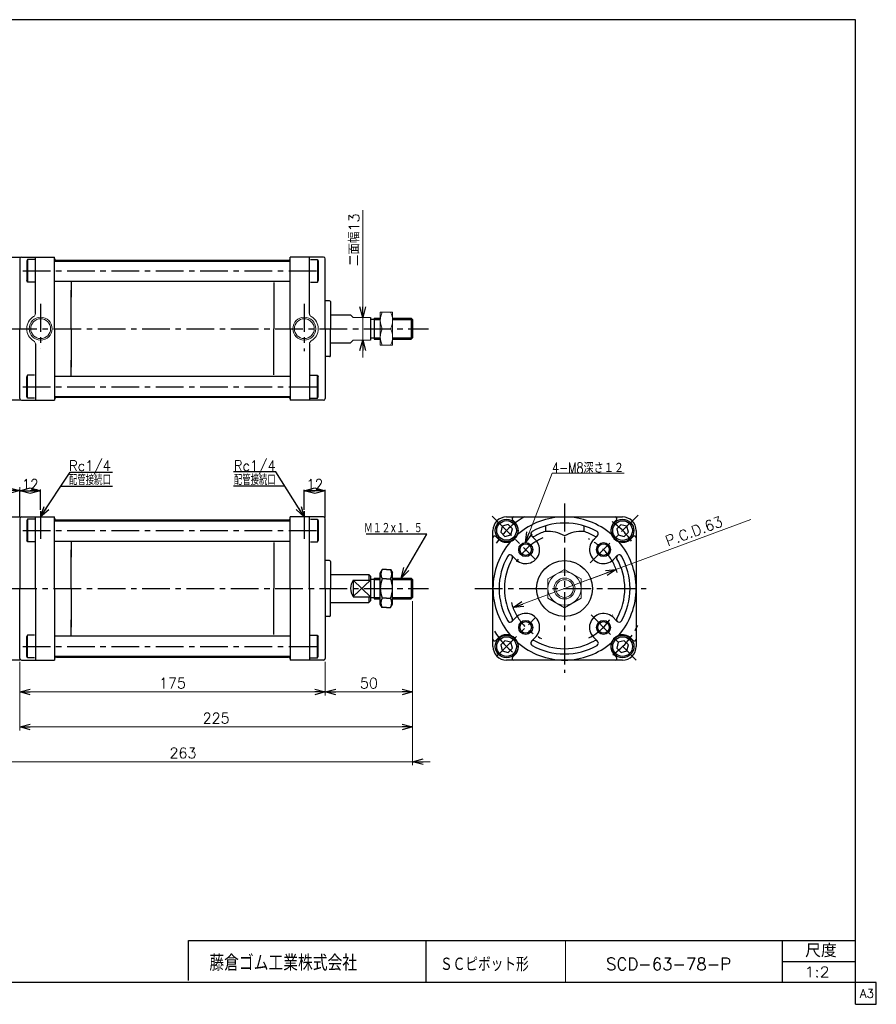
# Model space of a CAD drawing. Header units: millimetres. Extents: x -380 to 408, y -281 to 283.
# Tile 6 of 6: x -83 to 408, y -281 to 283. Entities that reach past the tile are written whole.
import ezdxf
from ezdxf.enums import TextEntityAlignment as Align

# ---------------------------------------------------------------- set-up
doc = ezdxf.new("R2010")
doc.units = ezdxf.units.MM
doc.header["$LTSCALE"] = 0.5
doc.linetypes.add('CENTER', pattern=[50.8, 31.75, -6.35, 6.35, -6.35])
doc.layers.add('ZUWAKU', color=7, linetype='Continuous')
doc.styles.add('FdaStyle0', font='txt.shx', dxfattribs={"bigfont": 'bigfont'})
doc.dimstyles.new('DaDimRotatedStyle', dxfattribs={"dimtxt": 6, "dimasz": 6.000004, "dimexe": 2, "dimexo": 2, "dimgap": 2, "dimtad": 3, "dimdsep": 46, "dimtxsty": 'FdaStyle0', "dimblk1": 'OPEN30', "dimblk2": 'OPEN30', "dimsah": 1, "dimcen": 0.09, "dimclrd": 4, "dimclre": 4, "dimclrt": 4, "dimadec": 0, "dimazin": 2, "dimtfac": 1, "dimtdec": 4, "dimtmove": 0, "dimatfit": 0, "dimfxl": 1, "dimarcsym": 0})

# ---------------------------------------------------------------- blocks, each defined once
blk = doc.blocks.new('_OPEN30')
at = {"color": 0, "linetype": 'ByBlock', "lineweight": -2}
for p, q in [((-1, 0.267949), (0, 0)), ((0, 0), (-1, -0.267949)), ((0, 0), (-1, 0))]:
    blk.add_line(p, q, dxfattribs=at)
blk = doc.blocks.new('DC_GROUP_Φ63_1')
at = {"color": 4, "linetype": 'Continuous', "lineweight": 13}
for p, q in [((229.46, -31.86), (219.96, -37.34)), ((238.96, -37.34), (229.46, -31.86)), ((219.96, -37.34), (219.96, -48.31)), ((238.96, -48.31), (238.96, -37.34)), ((219.96, -48.31), (229.46, -53.8)), ((229.46, -53.8), (238.96, -48.31))]:
    blk.add_line(p, q, dxfattribs=at)
for radius in [9.5, 6, 5.05]:
    blk.add_circle((229.46, -42.83), radius, dxfattribs=at)
blk = doc.blocks.new('DC_GROUP_Φ63_2')
at = {"color": 4, "linetype": 'Continuous', "lineweight": 13}
for p, q in [((130.9, 115.49), (123.9, 115.49)), ((123.9, 115.49), (123.9, 96.49)), ((130.9, 96.49), (130.9, 115.49)), ((125.02, 105.99), (129.77, 105.99)), ((123.9, 96.49), (130.9, 96.49))]:
    blk.add_line(p, q, dxfattribs=at)
for centre, start, end in [((134.37, 110.74), 153.0711, 206.9289), ((120.42, 110.74), 333.0711, 26.9289), ((134.37, 101.24), 153.0711, 206.9289), ((120.42, 101.24), 333.0711, 26.9289)]:
    blk.add_arc(centre, 10.49, start, end, dxfattribs=at)
blk = doc.blocks.new('*D3')
at = {"color": 4, "linetype": 'Continuous', "lineweight": 13}
for p, q in [((-82.6, -84.83), (-82.6, -104.08)), ((92.4, -84.83), (92.4, -104.08)), ((-82.6, -102.08), (92.4, -102.08))]:
    blk.add_line(p, q, dxfattribs=at)
at = {"color": 4, "xscale": 6.000005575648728, "yscale": 5.999978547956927, "rotation": 180}
blk.add_blockref('_OPEN30', (-82.6, -102.08), dxfattribs=at)
at = {"color": 4, "xscale": 6.000005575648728, "yscale": 5.999978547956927}
blk.add_blockref('_OPEN30', (92.4, -102.08), dxfattribs=at)
at = {"color": 4, "insert": (4.9, -100.08), "char_height": 6, "width": 30, "attachment_point": 8, "style": 'FdaStyle0'}
blk.add_mtext('\\T1.00;175', dxfattribs=at)
blk = doc.blocks.new('*D4')
at = {"color": 4, "linetype": 'Continuous', "lineweight": 13}
for p, q in [((142.4, -50.03), (142.4, -104.08)), ((92.4, -84.83), (92.4, -104.08)), ((92.4, -102.08), (142.4, -102.08))]:
    blk.add_line(p, q, dxfattribs=at)
at = {"color": 4, "xscale": 6.000005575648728, "yscale": 5.999978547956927}
for p, rotation in [((92.4, -102.08), 180), ((142.4, -102.08), 360)]:
    blk.add_blockref('_OPEN30', p, dxfattribs=dict(at, rotation=rotation))
at = {"color": 4, "insert": (117.4, -100.08), "char_height": 6, "width": 22.5, "attachment_point": 8, "style": 'FdaStyle0'}
blk.add_mtext('\\T1.00;50', dxfattribs=at)
blk = doc.blocks.new('*D5')
at = {"color": 4, "linetype": 'Continuous', "lineweight": 13}
for p, q in [((142.4, -50.03), (142.4, -124.08)), ((-82.6, -84.83), (-82.6, -124.08)), ((-82.6, -122.08), (142.4, -122.08))]:
    blk.add_line(p, q, dxfattribs=at)
at = {"color": 4, "xscale": 6.000005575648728, "yscale": 5.999978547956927}
for p, rotation in [((-82.6, -122.08), 180), ((142.4, -122.08), 360)]:
    blk.add_blockref('_OPEN30', p, dxfattribs=dict(at, rotation=rotation))
at = {"color": 4, "insert": (29.9, -120.08), "char_height": 6, "width": 30, "attachment_point": 8, "style": 'FdaStyle0'}
blk.add_mtext('\\T1.00;225', dxfattribs=at)
blk = doc.blocks.new('*D46')
at = {"color": 4, "linetype": 'Continuous', "lineweight": 13}
for p, q in [((-120.6, -19.83), (-120.6, 15.27)), ((-120.6, 13.27), (-82.6, 13.27)), ((-82.6, -0.23), (-82.6, 15.27))]:
    blk.add_line(p, q, dxfattribs=at)
at = {"color": 4, "xscale": 6.000005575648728, "yscale": 5.999978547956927}
for p, rotation in [((-120.6, 13.27), 180), ((-82.6, 13.27), 360)]:
    blk.add_blockref('_OPEN30', p, dxfattribs=dict(at, rotation=rotation))
at = {"color": 4, "insert": (-101.6, 15.27), "char_height": 6, "width": 22.5, "attachment_point": 8, "style": 'FdaStyle0'}
blk.add_mtext('\\T1.00;38', dxfattribs=at)
blk = doc.blocks.new('DA_IMAGEDIMGROUP_1')
at = {"color": 4, "linetype": 'Continuous', "lineweight": 13}
for p, q in [((142.4, -50.03), (142.4, -144.08)), ((-120.6, -65.83), (-120.6, -144.08)), ((-130.6, -142.08), (-120.6, -142.08)), ((-120.6, -142.08), (142.4, -142.08)), ((152.4, -142.08), (142.4, -142.08))]:
    blk.add_line(p, q, dxfattribs=at)
at = {"color": 4, "xscale": 6.000005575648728, "yscale": 5.999978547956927}
for p, rotation in [((-120.6, -142.08), 360), ((142.4, -142.08), 180)]:
    blk.add_blockref('_OPEN30', p, dxfattribs=dict(at, rotation=rotation))
at = {"color": 4, "insert": (10.9, -140.08), "char_height": 6, "width": 30, "attachment_point": 8, "style": 'FdaStyle0'}
blk.add_mtext('\\T1.00;263', dxfattribs=at)
blk = doc.blocks.new('DA_IMAGEDIMGROUP_2')
at = {"color": 4, "linetype": 'Continuous', "lineweight": 13}
blk.add_line((336.17, -3.23), (199.93, -53.79), dxfattribs=at)
at = {"color": 4, "xscale": 6.000005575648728, "yscale": 5.999978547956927, "rotation": 200.3585589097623}
blk.add_blockref('_OPEN30', (199.93, -53.79), dxfattribs=at)
at = {"color": 4, "insert": (288.6, -18.75), "char_height": 6, "width": 67.5, "attachment_point": 7, "rotation": 20.3586, "style": 'FdaStyle0'}
blk.add_mtext('\\T1.00;P.C.D.63', dxfattribs=at)
blk = doc.blocks.new('DA_IMAGEDIMGROUP_3')
at = {"color": 4, "linetype": 'Continuous', "lineweight": 13}
for p, q in [((113.87, 173.88), (113.87, 112.49)), ((113.87, 99.49), (113.87, 112.49)), ((113.87, 89.49), (113.87, 99.49))]:
    blk.add_line(p, q, dxfattribs=at)
at = {"color": 4, "xscale": 6.000005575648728, "yscale": 5.999978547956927}
for p, rotation in [((113.87, 112.49), 270), ((113.87, 99.49), 90)]:
    blk.add_blockref('_OPEN30', p, dxfattribs=dict(at, rotation=rotation))
at = {"color": 4, "insert": (111.87, 141.88), "char_height": 6, "width": 45, "attachment_point": 7, "rotation": 90, "style": 'FdaStyle0'}
blk.add_mtext('\\T1.00;二面幅13', dxfattribs=at)

msp = doc.modelspace()

# ---------------------------------------------------------------- linework, layer by layer
at = {"color": 4, "linetype": 'Continuous', "lineweight": 25}
for p, q in [((-91.604, 146.99), (-82.604, 146.99)), ((-81.604, 146.99), (-62.604, 146.99)), ((-73.604, 114.65), (-73.604, 146.99)), ((-62.604, 146.24), (-62.604, 146.99)), ((-62.604, 105.99), (-62.604, 146.794)), ((91.396, 146.99), (72.396, 146.99)), ((72.396, 146.24), (72.396, 146.99)), ((83.396, 114.65), (83.396, 146.99)), ((-82.604, 145.99), (-82.604, 105.99)), ((-78.104, 145.69), (-78.604, 144.824)), ((-78.604, 144.824), (-78.604, 133.556)), ((-74.218, 145.69), (-78.104, 145.69)), ((-78.104, 145.69), (-78.104, 132.69)), ((-62.604, 144.74), (72.396, 144.74)), ((-61.604, 145.24), (71.396, 145.24)), ((72.396, 105.99), (72.396, 146.014)), ((84.009, 145.69), (87.896, 145.69)), ((87.896, 145.69), (88.396, 144.824)), ((87.896, 145.69), (87.896, 132.69)), ((88.396, 144.824), (88.396, 133.556)), ((92.396, 105.99), (92.396, 145.99)), ((-78.104, 132.69), (-78.604, 133.556)), ((-74.218, 132.69), (-78.104, 132.69)), ((-62.604, 133.19), (72.396, 133.19)), ((-53.104, 132.922), (-53.104, 123.987)), ((62.896, 132.369), (62.896, 105.99)), ((84.009, 132.69), (87.896, 132.69)), ((87.896, 132.69), (88.396, 133.556)), ((-53.104, 105.99), (-53.104, 128.056)), ((94.896, 121.99), (92.396, 121.99)), ((95.396, 121.49), (95.396, 105.99)), ((95.396, 113.99), (106.896, 113.99)), ((118.396, 112.49), (118.396, 99.49)), ((120.396, 111.19), (118.396, 111.19)), ((120.396, 111.99), (123.896, 111.99)), ((120.396, 111.99), (120.396, 99.99)), ((120.396, 111.19), (123.896, 111.19)), ((130.896, 111.99), (141.596, 111.99)), ((130.896, 111.19), (142.396, 111.19)), ((141.596, 111.99), (142.396, 111.19)), ((141.596, 111.99), (141.596, 99.99)), ((142.396, 111.19), (142.396, 100.79)), ((-82.604, 65.99), (-82.604, 105.99)), ((-62.604, 105.99), (-62.604, 65.185)), ((-53.104, 105.99), (-53.104, 83.923)), ((62.896, 79.611), (62.896, 105.99)), ((72.396, 105.99), (72.396, 65.965)), ((92.396, 105.99), (92.396, 65.99)), ((95.396, 90.49), (95.396, 105.99)), ((-73.604, 97.329), (-73.604, 64.99)), ((83.396, 97.329), (83.396, 64.99)), ((95.396, 97.99), (106.896, 97.99)), ((118.396, 100.79), (120.396, 100.79)), ((120.396, 100.79), (123.896, 100.79)), ((120.396, 99.99), (123.896, 99.99)), ((130.896, 100.79), (142.396, 100.79)), ((130.896, 99.99), (141.596, 99.99)), ((142.396, 100.79), (141.596, 99.99)), ((-53.104, 79.057), (-53.104, 87.992)), ((94.896, 89.99), (92.396, 89.99)), ((-78.104, 79.29), (-78.604, 78.424)), ((-74.218, 79.29), (-78.104, 79.29)), ((-78.104, 66.29), (-78.104, 79.29)), ((84.009, 79.29), (87.896, 79.29)), ((87.896, 79.29), (88.396, 78.424)), ((87.896, 66.29), (87.896, 79.29)), ((-78.604, 67.156), (-78.604, 78.424)), ((-62.604, 78.79), (72.396, 78.79)), ((88.396, 67.156), (88.396, 78.424)), ((-82.604, 64.99), (-91.604, 64.99)), ((-81.604, 64.99), (-62.604, 64.99)), ((-78.104, 66.29), (-78.604, 67.156)), ((-74.218, 66.29), (-78.104, 66.29)), ((-62.604, 67.24), (72.396, 67.24)), ((-62.604, 65.74), (-62.604, 64.99)), ((-61.604, 66.74), (71.396, 66.74)), ((72.396, 65.74), (72.396, 64.99)), ((91.396, 64.99), (72.396, 64.99)), ((84.009, 66.29), (87.896, 66.29)), ((87.896, 66.29), (88.396, 67.156)), ((-70.604, -1.827), (-53.778, 23.888)), ((-53.778, 23.888), (-29.402, 23.888)), ((64.01, 23.975), (39.922, 23.975)), ((80.396, -1.827), (64.01, 23.975)), ((-82.604, -2.227), (-82.604, 13.796)), ((-82.604, 13.196), (-70.604, 13.196)), ((-70.604, 2.16), (-70.604, 13.796)), ((-59.053, 15.827), (-29.402, 15.827)), ((69.156, 15.872), (39.922, 15.872)), ((80.396, 2.16), (80.396, 13.787)), ((92.396, 13.187), (80.396, 13.187)), ((92.396, -2.227), (92.396, 13.787)), ((-91.604, -1.827), (-82.604, -1.827)), ((-82.604, -2.827), (-82.604, -42.827)), ((-81.604, -1.827), (-62.604, -1.827)), ((-78.104, -3.127), (-78.604, -3.993)), ((-78.604, -3.993), (-78.604, -15.261)), ((-74.218, -3.127), (-78.104, -3.127)), ((-78.104, -3.127), (-78.104, -16.127)), ((-73.604, -42.827), (-73.604, -1.827)), ((-62.604, -2.577), (-62.604, -1.827)), ((-62.604, -42.827), (-62.604, -2.022)), ((-62.604, -4.077), (72.396, -4.077)), ((-61.604, -3.577), (71.396, -3.577)), ((91.396, -1.827), (72.396, -1.827)), ((72.396, -2.577), (72.396, -1.827)), ((72.396, -42.827), (72.396, -2.803)), ((83.396, -42.827), (83.396, -1.827)), ((84.009, -3.127), (87.896, -3.127)), ((87.896, -3.127), (88.396, -3.993)), ((87.896, -3.127), (87.896, -16.127)), ((88.396, -3.993), (88.396, -15.261)), ((92.396, -42.827), (92.396, -2.827)), ((196.265, -1.827), (229.465, -1.827)), ((201.004, -4.82), (199.718, -3.534)), ((229.465, -1.827), (262.665, -1.827)), ((257.926, -4.82), (259.212, -3.534)), ((188.465, -42.827), (188.465, -9.627)), ((193.781, -7.143), (192.885, -10.49)), ((192.885, -10.49), (195.334, -12.939)), ((197.127, -6.247), (193.781, -7.143)), ((199.577, -8.696), (197.127, -6.247)), ((198.68, -12.042), (199.577, -8.696)), ((218.465, -6.977), (218.465, -10.128)), ((240.465, -6.977), (240.465, -10.128)), ((261.768, -6.281), (259.319, -8.73)), ((259.319, -8.73), (260.215, -12.076)), ((265.114, -7.177), (261.768, -6.281)), ((263.561, -12.973), (266.011, -10.524)), ((266.011, -10.524), (265.114, -7.177)), ((270.465, -9.627), (270.465, -42.827)), ((-78.104, -16.127), (-78.604, -15.261)), ((-74.218, -16.127), (-78.104, -16.127)), ((-62.604, -15.627), (72.396, -15.627)), ((-53.104, -15.894), (-53.104, -24.83)), ((62.896, -16.448), (62.896, -42.827)), ((84.009, -16.127), (87.896, -16.127)), ((87.896, -16.127), (88.396, -15.261)), ((150.573, -11.733), (115.888, -11.733)), ((135.795, -36.827), (150.573, -11.733)), ((191.458, -14.366), (190.172, -13.08)), ((195.334, -12.939), (198.68, -12.042)), ((212.848, -14.896), (210.568, -12.617)), ((245.351, -15.627), (248.361, -12.617)), ((260.215, -12.076), (263.561, -12.973)), ((267.472, -14.366), (268.758, -13.08)), ((-53.104, -42.827), (-53.104, -20.76)), ((94.896, -26.827), (92.396, -26.827)), ((95.396, -27.327), (95.396, -42.827)), ((202.264, -26.94), (199.254, -23.93)), ((257.395, -26.21), (259.675, -23.93)), ((125.033, -31.857), (123.896, -33.827)), ((123.896, -51.827), (123.896, -33.827)), ((127.396, -31.857), (125.033, -31.857)), ((127.396, -31.857), (129.758, -31.857)), ((129.758, -31.857), (130.896, -33.827)), ((130.896, -51.827), (130.896, -33.827)), ((95.396, -34.827), (117.396, -34.827)), ((108.396, -38.127), (108.396, -47.401)), ((108.396, -38.127), (118.396, -38.127)), ((108.396, -38.127), (118.396, -47.527)), ((118.396, -38.127), (108.396, -47.401)), ((117.396, -34.827), (118.396, -35.827)), ((117.396, -34.827), (117.396, -38.127)), ((118.396, -35.827), (118.396, -49.827)), ((120.396, -37.627), (118.396, -37.627)), ((120.396, -36.827), (123.896, -36.827)), ((120.396, -36.827), (120.396, -48.827)), ((120.396, -37.627), (123.896, -37.627)), ((127.396, -37.342), (125.033, -37.342)), ((127.396, -37.342), (129.758, -37.342)), ((130.896, -36.827), (141.596, -36.827)), ((130.896, -37.627), (142.396, -37.627)), ((141.596, -36.827), (142.396, -37.627)), ((141.596, -36.827), (141.596, -48.827)), ((142.396, -37.627), (142.396, -48.027)), ((-82.604, -82.827), (-82.604, -42.827)), ((-73.604, -42.827), (-73.604, -83.827)), ((-62.604, -42.827), (-62.604, -83.632)), ((-53.104, -42.827), (-53.104, -64.894)), ((62.896, -69.206), (62.896, -42.827)), ((72.396, -42.827), (72.396, -82.851)), ((83.396, -42.827), (83.396, -83.827)), ((92.396, -42.827), (92.396, -82.827)), ((95.396, -58.327), (95.396, -42.827)), ((188.465, -76.027), (188.465, -42.827)), ((270.465, -42.827), (270.465, -76.027)), ((108.396, -47.527), (118.396, -47.527)), ((117.396, -47.527), (117.396, -50.827)), ((118.396, -49.827), (117.396, -50.827)), ((118.396, -48.027), (120.396, -48.027)), ((120.396, -48.027), (123.896, -48.027)), ((120.396, -48.827), (123.896, -48.827)), ((127.396, -48.312), (125.033, -48.312)), ((127.396, -48.312), (129.758, -48.312)), ((130.896, -48.027), (142.396, -48.027)), ((130.896, -48.827), (141.596, -48.827)), ((142.396, -48.027), (141.596, -48.827)), ((95.396, -50.827), (117.396, -50.827)), ((125.033, -53.797), (123.896, -51.827)), ((127.396, -53.797), (125.033, -53.797)), ((127.396, -53.797), (129.758, -53.797)), ((129.758, -53.797), (130.896, -51.827)), ((-53.104, -69.759), (-53.104, -60.824)), ((94.896, -58.827), (92.396, -58.827)), ((201.534, -59.444), (199.254, -61.724)), ((256.665, -58.714), (259.675, -61.724)), ((-78.104, -69.527), (-78.604, -70.393)), ((-78.604, -81.661), (-78.604, -70.393)), ((-74.218, -69.527), (-78.104, -69.527)), ((-78.104, -82.527), (-78.104, -69.527)), ((-62.604, -70.027), (72.396, -70.027)), ((84.009, -69.527), (87.896, -69.527)), ((87.896, -69.527), (88.396, -70.393)), ((87.896, -82.527), (87.896, -69.527)), ((88.396, -81.661), (88.396, -70.393)), ((191.458, -71.288), (190.172, -72.574)), ((195.334, -72.715), (192.885, -75.164)), ((198.68, -73.612), (195.334, -72.715)), ((213.578, -70.027), (210.568, -73.037)), ((246.082, -70.758), (248.361, -73.037)), ((263.595, -72.715), (260.249, -73.612)), ((266.045, -75.164), (263.595, -72.715)), ((267.472, -71.288), (268.758, -72.574)), ((192.885, -75.164), (193.781, -78.51)), ((193.781, -78.51), (197.127, -79.407)), ((197.127, -79.407), (199.577, -76.958)), ((199.577, -76.958), (198.68, -73.612)), ((260.249, -73.612), (259.353, -76.958)), ((259.353, -76.958), (261.802, -79.407)), ((261.802, -79.407), (265.148, -78.51)), ((265.148, -78.51), (266.045, -75.164)), ((-82.604, -83.827), (-91.604, -83.827)), ((-81.604, -83.827), (-62.604, -83.827)), ((-78.104, -82.527), (-78.604, -81.661)), ((-74.218, -82.527), (-78.104, -82.527)), ((-62.604, -81.577), (72.396, -81.577)), ((-62.604, -83.077), (-62.604, -83.827)), ((-61.604, -82.077), (71.396, -82.077)), ((72.396, -83.077), (72.396, -83.827)), ((91.396, -83.827), (72.396, -83.827)), ((84.009, -82.527), (87.896, -82.527)), ((87.896, -82.527), (88.396, -81.661)), ((229.465, -83.827), (196.265, -83.827)), ((201.004, -80.834), (199.718, -82.12)), ((262.665, -83.827), (229.465, -83.827)), ((257.926, -80.834), (259.212, -82.12))]:
    msp.add_line(p, q, dxfattribs=at)
at = {"color": 4, "linetype": 'CENTER', "lineweight": 25}
for p, q in [((-80.875, 139.19), (90.293, 139.19)), ((-70.604, 120.148), (-70.604, 94.678)), ((80.396, 120.148), (80.396, 93.145)), ((-139.456, 105.99), (151.536, 105.99)), ((-80.875, 72.79), (90.293, 72.79)), ((229.465, 5.785), (229.465, -91.036)), ((-70.604, 1.56), (-70.604, -14.9)), ((80.396, 1.56), (80.396, -14.9)), ((187.934, -1.296), (212.848, -26.21)), ((244.162, -28.129), (271.528, -0.763)), ((-80.875, -9.627), (90.293, -9.627)), ((-139.456, -42.827), (151.536, -42.827)), ((178.066, -42.827), (276.158, -42.827)), ((190.749, -81.542), (212.848, -59.444)), ((244.621, -57.984), (270.465, -83.827)), ((-80.875, -76.027), (90.293, -76.027))]:
    msp.add_line(p, q, dxfattribs=at)
at = {"color": 4, "linetype": 'Continuous', "lineweight": 13}
for p, q in [((106.896, 113.99), (108.396, 112.49)), ((108.396, 112.49), (118.396, 112.49)), ((123.896, 99.99), (123.896, 111.99)), ((106.896, 97.99), (108.396, 99.49)), ((108.396, 99.49), (118.396, 99.49)), ((207.134, -16.554), (222.309, 23.298)), ((222.309, 23.298), (263.509, 23.298))]:
    msp.add_line(p, q, dxfattribs=at)
at = {"color": 4, "linetype": 'CENTER', "lineweight": 13}
msp.add_line((258.997, -31.868), (229.465, -42.827), dxfattribs=at)
at = {"color": 4, "linetype": 'Continuous', "lineweight": 13}
for centre, radius in [((-70.604, 105.99), 6.597), ((-70.604, 105.99), 5.697), ((80.396, 105.99), 6.597), ((80.396, 105.99), 5.697)]:
    msp.add_circle(centre, radius, dxfattribs=at)
at = {"color": 4, "linetype": 'Continuous', "lineweight": 25}
for centre, radius in [((196.231, -9.593), 6.5), ((196.231, -9.593), 5.634), ((262.665, -9.627), 6.5), ((262.665, -9.627), 5.634), ((207.191, -20.553), 4), ((251.739, -20.553), 4), ((207.191, -20.553), 3.3), ((251.739, -20.553), 3.3), ((229.465, -42.827), 16), ((207.191, -65.101), 4), ((207.191, -65.101), 3.3), ((251.739, -65.101), 4), ((251.739, -65.101), 3.3), ((196.231, -76.061), 6.5), ((196.231, -76.061), 5.634), ((262.699, -76.061), 6.5), ((262.699, -76.061), 5.634)]:
    msp.add_circle(centre, radius, dxfattribs=at)
for centre, radius, start, end in [((-81.604, 145.99), 1, 90, 180), ((91.396, 145.99), 1, 0, 90), ((-61.604, 146.24), 1, 180, 270), ((71.396, 146.24), 1, 270, 0), ((94.896, 121.49), 0.5, 0, 90), ((94.896, 90.49), 0.5, 270, 360), ((-81.604, 65.99), 1, 180, 270), ((-61.604, 65.74), 1, 90, 180), ((71.396, 65.74), 1, 0, 90), ((91.396, 65.99), 1, 270, 360), ((-81.604, -2.827), 1, 90, 180), ((-61.604, -2.577), 1, 180, 270), ((71.396, -2.577), 1, 270, 0), ((91.396, -2.827), 1, 0, 90), ((196.265, -9.627), 7.8, 90, 180), ((196.231, -9.593), 6.75, 220.87302, 45), ((200.425, -2.827), 1, 90, 225), ((229.465, -42.827), 41, 90, 130.96301), ((229.465, -42.827), 37.5, 90, 119.69906), ((229.465, -42.827), 41, 49.03699, 90), ((229.465, -42.827), 37.5, 60.30094, 90), ((262.699, -9.593), 6.75, 128.87884, 320.12946), ((258.505, -2.827), 1, 315, 90), ((262.665, -9.627), 7.8, 0, 90), ((211.629, -11.556), 1.5, 119.69906, 299.69906), ((229.465, -42.827), 34.5, 108.59282, 119.69906), ((219.669, -30.091), 20, 60.42145, 93.45102), ((239.261, -30.091), 20, 86.54898, 119.57855), ((229.465, -42.827), 34.5, 60.30094, 71.40718), ((247.301, -11.556), 1.5, 240.30094, 60.30094), ((189.465, -13.787), 1, 45, 180), ((229.465, -42.827), 41, 139.03699, 180), ((207.191, -20.553), 8, 220.83676, 45), ((251.739, -20.553), 8, 130.83676, 315), ((229.465, -42.827), 41, 0, 40.96301), ((269.465, -13.787), 1, 0, 135), ((94.896, -27.327), 0.5, 0, 90), ((229.465, -42.827), 37.5, 150.30094, 180), ((229.465, -42.827), 34.5, 150.30094, 180), ((198.194, -24.991), 1.5, 330.30094, 150.30094), ((260.736, -24.991), 1.5, 29.69906, 209.69906), ((229.465, -42.827), 34.5, 0, 29.69906), ((229.465, -42.827), 37.5, 0, 29.69906), ((129.783, -34.6), 5.485, 150.00001, 209.99999), ((125.008, -34.6), 5.485, 330.00001, 29.99999), ((114.9, -42.792), 8.004, 144.3503, 215.6497), ((137.691, -42.827), 13.796, 156.57346, 203.42654), ((117.1, -42.827), 13.796, 336.57346, 23.42654), ((229.465, -42.827), 41, 180, 220.96301), ((229.465, -42.827), 37.5, 180, 209.69906), ((229.465, -42.827), 34.5, 180, 209.69906), ((229.465, -42.827), 34.5, 330.30094, 360), ((229.465, -42.827), 41, 319.03699, 360), ((229.465, -42.827), 37.5, 330.30094, 360), ((129.783, -51.054), 5.485, 150.00001, 209.99999), ((125.008, -51.054), 5.485, 330.00001, 29.99999), ((94.896, -58.327), 0.5, 270, 360), ((198.194, -60.663), 1.5, 209.69906, 29.69906), ((207.191, -65.101), 8, 310.83676, 135), ((251.739, -65.101), 8, 40.83676, 225), ((260.736, -60.663), 1.5, 150.30094, 330.30094), ((189.465, -71.867), 1, 180, 315), ((196.231, -76.061), 6.75, 315, 135), ((211.629, -74.098), 1.5, 60.30094, 240.30094), ((229.465, -42.827), 34.5, 240.30094, 270), ((229.465, -42.827), 34.5, 270, 299.69906), ((247.301, -74.098), 1.5, 299.69906, 119.69906), ((262.699, -76.061), 6.75, 39.17733, 225), ((269.465, -71.867), 1, 225, 360), ((196.265, -76.027), 7.8, 180, 270), ((229.465, -42.827), 41, 229.03699, 270), ((229.465, -42.827), 37.5, 240.30094, 270), ((229.465, -42.827), 41, 270, 310.96301), ((229.465, -42.827), 37.5, 270, 299.69906), ((262.665, -76.027), 7.8, 270, 0), ((-81.604, -82.827), 1, 180, 270), ((-61.604, -83.077), 1, 90, 180), ((71.396, -83.077), 1, 0, 90), ((91.396, -82.827), 1, 270, 360), ((200.425, -82.827), 1, 135, 270), ((258.505, -82.827), 1, 270, 45)]:
    msp.add_arc(centre, radius, start, end, dxfattribs=at)
at = {"color": 4, "linetype": 'Continuous', "lineweight": 13}
for centre, radius, start, end in [((-70.604, 105.99), 8, 120, 240), ((-75.604, 114.65), 2, 300, 0), ((85.396, 114.65), 2, 180, 240), ((80.396, 105.99), 8, 300, 60), ((-75.604, 97.329), 2, 0, 60), ((85.396, 97.329), 2, 120, 180)]:
    msp.add_arc(centre, radius, start, end, dxfattribs=at)
at = {"color": 4, "linetype": 'CENTER', "lineweight": 25}
for radius, start, end in [(47, 119.26824, 146.66404), (47, 35.34131, 56.33951), (31.5, 113.20207, 151.30134), (31.5, 16.97484, 64.38927), (31.5, 194.91026, 245.00774), (31.5, 296.1894, 331.29594), (47, 211.2761, 234.0205), (47, 305.9795, 335.56365)]:
    msp.add_arc((229.465, -42.827), radius, start, end, dxfattribs=at)
at = {"layer": 'ZUWAKU', "color": 5, "linetype": 'Continuous', "lineweight": 25}
for p, q in [((396, 283), (-380, 283)), ((396, -281), (396, 283)), ((408, -268.5), (-380, -268.5)), ((408, -281), (408, -268.5)), ((396, -281), (408, -281))]:
    msp.add_line(p, q, dxfattribs=at)
at = {"layer": 'ZUWAKU', "color": 4, "linetype": 'Continuous', "lineweight": 25}
for p, q in [((14, -244.5), (396, -244.5)), ((14, -267.43), (14, -244.5)), ((150, -244.5), (150, -268.5)), ((354.27, -268.5), (354.27, -244.5)), ((354.27, -256.5), (396, -256.5))]:
    msp.add_line(p, q, dxfattribs=at)
at = {"layer": 'ZUWAKU', "color": 4, "linetype": 'Continuous', "lineweight": 13}
msp.add_line((230, -244.5), (230, -268.5), dxfattribs=at)

# ---------------------------------------------------------------- block references
at = {"linetype": 'Continuous'}
for name in ['DA_IMAGEDIMGROUP_3', 'DC_GROUP_Φ63_2', 'DA_IMAGEDIMGROUP_2', 'DC_GROUP_Φ63_1', 'DA_IMAGEDIMGROUP_1']:
    msp.add_blockref(name, (0, 0), dxfattribs=at)
at = {"color": 4, "xscale": 6.000005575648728, "yscale": 5.999978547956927}
for p, rotation in [((-82.604, 13.196), 180), ((-70.604, 13.196), 360), ((80.396, 13.187), 180), ((92.396, 13.187), 360), ((-70.604, -1.827), 236.8021962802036), ((80.396, -1.827), 302.4177932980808), ((207.134, -16.554), 249.1533726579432), ((135.795, -36.827), 239.5061227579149), ((258.997, -31.868), 20.35855890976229)]:
    msp.add_blockref('_OPEN30', p, dxfattribs=dict(at, rotation=rotation))

# ---------------------------------------------------------------- texts
at = {"color": 4, "style": 'FdaStyle0'}
for s, height, width, p, p2 in [('Rc1/4', 6, 0.8, (-54.375, 24.488), (-30.375, 24.488)), ('Rc1/4', 6, 0.8, (40.042, 24.575), (64.042, 24.575)), ('4-M8深さ１２', 6, 0.746377, (222.309, 23.298), (263.509, 23.298)), ('配管接続口', 6, 0.666667, (-54.375, 16.427), (-30.375, 16.427)), ('配管接続口', 6, 0.666667, (40.042, 16.472), (64.042, 16.472)), ('12', 6, 0.8, (-81.404, 13.796), (-71.804, 13.796)), ('12', 6, 0.8, (81.596, 13.787), (91.196, 13.787)), ('Ｍ１２×１．５', 6, 0.666667, (114.573, -11.133), (148.173, -11.133)), ('ＳＣピボット形', 8, 0.693989, (158.12, -262.075), (208.92, -262.075)), ('SCD-63-78-P', 7, 0.822989, (253.241, -261.4), (324.841, -261.4)), ('1:2', 6, 0.8, (366.87, -265.5), (381.27, -265.5))]:
    msp.add_text(s, height=height, dxfattribs=dict(at, width=width)).set_placement(p, p2, align=Align.FIT)
at = {"layer": 'ZUWAKU', "color": 4, "style": 'FdaStyle0'}
for s, height, width, p, p2 in [('尺度', 7.6, 0.749175, (367.23, -254.06), (385.39, -254.06)), ('藤倉ゴム工業株式会社', 9, 0.652778, (26.025, -261.815), (110.625, -261.815))]:
    msp.add_text(s, height=height, dxfattribs=dict(at, width=width)).set_placement(p, p2, align=Align.FIT)
at = {"layer": 'ZUWAKU', "color": 7, "style": 'FdaStyle0', "width": 0.8}
msp.add_text('A3', height=5, dxfattribs=at).set_placement((398.615, -277.25), (406.615, -277.25), align=Align.FIT)

# ---------------------------------------------------------------- dimensions: what is measured, and where the dimension line sits
at = {"linetype": 'Continuous', "lineweight": 13}
for base, p1, p2, picture, middle in [((-82.604, 13.269), (-120.604, -21.827), (-82.604, -2.227), '*D46', (-101.604, 13.269)), ((142.396, -122.077), (-82.604, -82.827), (142.396, -48.027), '*D5', (29.896, -122.077)), ((142.396, -102.077), (92.396, -82.827), (142.396, -48.027), '*D4', (117.396, -102.077))]:
    dim = msp.add_linear_dim(base=base, p1=p1, p2=p2, dimstyle='DaDimRotatedStyle', override={"dimtxt": 6, "dimasz": 6.000004, "dimexe": 2, "dimexo": 2, "dimgap": 2, "dimtad": 3, "dimtih": 0, "dimtoh": 0, "dimdec": 2, "dimzin": 8, "dimtxsty": 'FdaStyle0', "dimblk1": 'OPEN30', "dimblk2": 'OPEN30', "dimsah": 1, "dimclrd": 4, "dimclre": 4, "dimclrt": 4, "dimazin": 2, "dimtofl": 1, "dimatfit": 0, "dimtolj": 0, "dimtzin": 8}, dxfattribs=at)
    dim.commit()
    dim.dimension.update_dxf_attribs({"geometry": picture, "text_midpoint": middle})
dim = msp.add_linear_dim(base=(92.396, -102.077), p1=(-82.604, -82.827), p2=(92.396, -82.827), angle=0, dimstyle='DaDimRotatedStyle', override={"dimtxt": 6, "dimasz": 6.000004, "dimexe": 2, "dimexo": 2, "dimgap": 2, "dimtad": 3, "dimtih": 0, "dimtoh": 0, "dimdec": 2, "dimzin": 8, "dimtxsty": 'FdaStyle0', "dimblk1": 'OPEN30', "dimblk2": 'OPEN30', "dimsah": 1, "dimclrd": 4, "dimclre": 4, "dimclrt": 4, "dimazin": 2, "dimtofl": 1, "dimatfit": 0, "dimtolj": 0, "dimtzin": 8}, dxfattribs=at)
dim.commit()
dim.dimension.update_dxf_attribs({"geometry": '*D3', "text_midpoint": (4.896, -102.077)})

doc.saveas('drawing.dxf')
